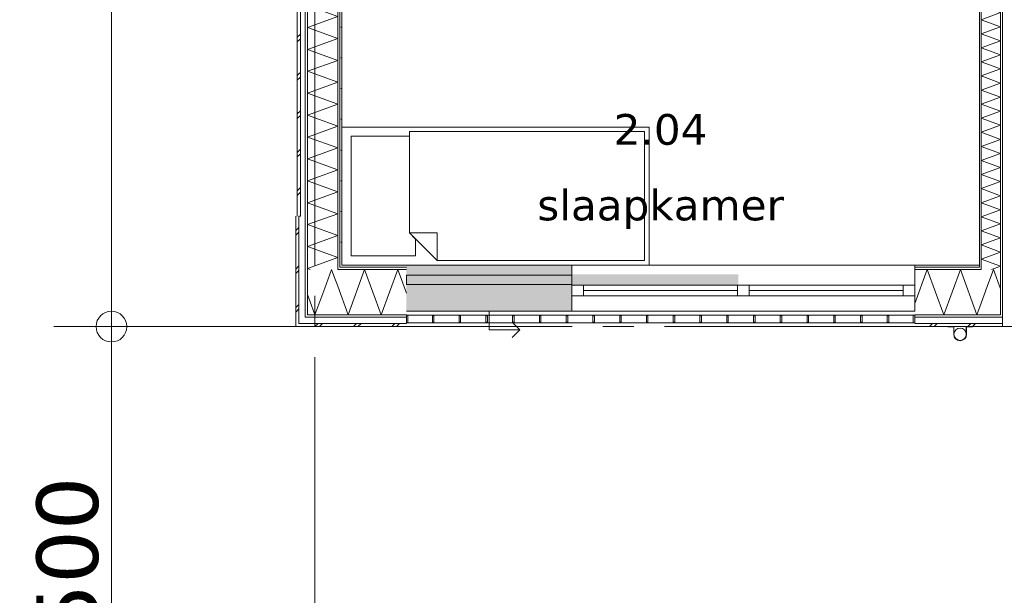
# Model space of a CAD drawing. Header units: millimetres. Extents: x -14925 to 266687, y -3550 to 35834.
# Tile 42 of 244: x -1922 to 4488, y 9000 to 12749. Entities that reach past the tile are written whole.
import ezdxf
from ezdxf.enums import TextEntityAlignment as Align

# ---------------------------------------------------------------- set-up
doc = ezdxf.new("R2010")
doc.units = ezdxf.units.MM
doc.header["$MEASUREMENT"] = 0
doc.linetypes.add('B0204', pattern=[2600, 2000, -200, 200, -200])
for name, color, linetype in [('34 Balustrades', 7, 'Continuous'), ('52 Riolering.SCHOON', 7, 'Continuous'), ('A Stramien', 7, 'Continuous'), ('New_21 Buitenwanden', 7, 'Continuous'), ('New_21 Buitenwanden 2D arcering', 7, 'Continuous'), ('New_21 Buitenwanden Afdek-arcering', 7, 'Continuous'), ('New_21 Buitenwanden Deuren', 7, 'Continuous'), ('New_21 Buitenwanden Doorsnede-arcering', 7, 'Continuous'), ('New_21 Buitenwanden Laagscheidingslijnen', 7, 'Continuous'), ('New_21 Buitenwanden Ramen', 7, 'Continuous'), ('New_22 C Binnenwanden', 7, 'Continuous'), ('New_22 C Binnenwanden Doorsnede-arcering', 7, 'Continuous'), ('New_22 C Binnenwanden Laagscheidingslijnen', 7, 'Continuous'), ('New_82 Interieur', 7, 'Continuous'), ('New_Z Gebruiksopp', 7, 'Continuous'), ('New_Z Gebruiksopp Zone omranding', 7, 'Continuous'), ('New_Z Gebruiksopp Zone tekst', 7, 'Continuous'), ('Tekst_dim 1_ 100 .DO', 7, 'Continuous')]:
    doc.layers.add(name, color=color, linetype=linetype)
doc.styles.add('GENERATED_STYLE_1', font='verdana.ttf')
doc.styles.add('GENERATED_STYLE_2', font='verdana.ttf')
doc.dimstyles.new('GENERATED_STYLE__1', dxfattribs={"dimtxt": 400, "dimasz": 380, "dimexe": 0.18, "dimexo": 0.0625, "dimgap": 0, "dimtad": 1, "dimdec": 0, "dimzin": 0, "dimdsep": 46, "dimtxsty": 'GENERATED_STYLE_2', "dimblk": 'ARROWHEAD_7', "dimblk1": 'ARROWHEAD_7', "dimblk2": 'ARROWHEAD_7', "dimcen": 0.09, "dimse1": 1, "dimse2": 1, "dimclrd": 9, "dimclre": 9, "dimclrt": 9, "dimadec": 1, "dimazin": 0, "dimtfac": 1, "dimtdec": 4, "dimtmove": 0, "dimatfit": 3, "dimfxl": 1, "dimtolj": 1, "dimtzin": 0, "dimarcsym": 0})
doc.dimstyles.new('GENERATED_STYLE__2', dxfattribs={"dimtxt": 400, "dimasz": 380, "dimexe": 0.18, "dimexo": 0.0625, "dimgap": 0, "dimtad": 1, "dimtih": 1, "dimtoh": 1, "dimdec": 0, "dimzin": 0, "dimdsep": 46, "dimtxsty": 'GENERATED_STYLE_2', "dimblk": 'ARROWHEAD_7', "dimblk1": 'ARROWHEAD_7', "dimblk2": 'ARROWHEAD_7', "dimcen": 0.09, "dimse1": 1, "dimse2": 1, "dimclrd": 9, "dimclre": 9, "dimclrt": 9, "dimadec": 1, "dimazin": 0, "dimtfac": 1, "dimtdec": 4, "dimtmove": 0, "dimatfit": 3, "dimfxl": 1, "dimtolj": 1, "dimtzin": 0, "dimarcsym": 0})
pattern_1 = [(0, (0, 0), (0, 100), [])]
pattern_2 = [(0, (0, 0), (0, 346.41), [0, -200]), (0, (100, 173.2), (0, 346.41), [0, -200])]
pattern_3 = [(270, (0, 0), (100, 0), [])]
pattern_4 = [(270, (0, 0), (346.41, 0), [0, -200]), (270, (173.2, -100), (346.41, 0), [0, -200])]

# ---------------------------------------------------------------- blocks, each defined once
blk = doc.blocks.new('slaapkamer_2.04_29_3', base_point=(2250, 12267.5))
at = {"layer": 'New_Z Gebruiksopp Zone tekst', "color": 2, "lineweight": 0}
for tag, style, p in [('DUMMY_941', 'GENERATED_STYLE_1', (2250, 12205.4)), ('DUMMY_942', 'GENERATED_STYLE_2', (2250, 11708.2))]:
    blk.add_attdef(tag, text='', height=200, dxfattribs=dict(at, style=style)).set_placement(p, align=Align.TOP_LEFT)
for tag, style, p in [('ROOM_NUMBER', 'GENERATED_STYLE_1', (2250, 12134.6)), ('ROOM_NAME', 'GENERATED_STYLE_2', (2250, 11642.3))]:
    blk.add_attdef(tag, text='', height=200, dxfattribs=dict(at, style=style)).set_placement(p, align=Align.TOP_CENTER)
blk = doc.blocks.new('Bed 01 26[5]_3', base_point=(2175, 12050))
at = {"layer": 'New_82 Interieur', "color": 7, "linetype": 'Continuous', "lineweight": 0}
for p, q in [((175, 11150), (175, 12050)), ((175, 12050), (2175, 12050)), ((2175, 12050), (2175, 11150)), ((615, 11360), (795, 11360)), ((795, 11180), (795, 11360)), ((2175, 11150), (175, 11150))]:
    blk.add_line(p, q, dxfattribs=at)
at = {"layer": 'New_82 Interieur', "color": 7, "linetype": 'Continuous', "lineweight": 0, "flags": 128}
for points in [[(615, 11360), (655, 11320), (655, 11210), (235, 11210), (235, 11990), (615, 11990)], [(2145, 12020), (2145, 11180), (795, 11180), (615, 11360), (615, 12020)]]:
    blk.add_lwpolyline(points, close=True, dxfattribs=at)
blk = doc.blocks.new('*X404')
at = {"layer": 'New_21 Buitenwanden Doorsnede-arcering', "color": 7, "linetype": 'Continuous', "lineweight": 0}
for p in [(4376.7, 11012), (4463, 10997)]:
    blk.add_line(p, (4417.1, 11123), dxfattribs=at)
blk = doc.blocks.new('*X406')
at = {"layer": 'New_21 Buitenwanden Doorsnede-arcering', "color": 7, "linetype": 'Continuous', "lineweight": 0}
for p, q in [((4000, 10750), (4020, 10770)), ((4030, 10750), (4050, 10770)), ((4250, 10750), (4270, 10770)), ((4280, 10750), (4300, 10770))]:
    blk.add_line(p, q, dxfattribs=at)
blk = doc.blocks.new('*X407')
at = {"layer": 'New_21 Buitenwanden Doorsnede-arcering', "color": 7, "linetype": 'Continuous', "lineweight": 0}
for p, q in [((3905, 10899.9), (3986.2, 11123)), ((4093.9, 10827), (3986.2, 11123)), ((4093.9, 10827), (4201.7, 11123)), ((4309.4, 10827), (4201.7, 11123)), ((4309.4, 10827), (4337, 10902.8))]:
    blk.add_line(p, q, dxfattribs=at)
blk = doc.blocks.new('*X408')
at = {"layer": 'New_21 Buitenwanden Doorsnede-arcering', "color": 7, "linetype": 'Continuous', "lineweight": 0}
blk.add_line((4337, 10902.8), (4376.7, 11012), dxfattribs=at)
blk = doc.blocks.new('Wall_54_3', base_point=(4325, 11150))
at = {"layer": 'New_21 Buitenwanden Doorsnede-arcering', "linetype": 'Continuous', "lineweight": 0, "true_color": 0x000000}
h = blk.add_hatch(dxfattribs=at)
h.set_pattern_fill('720_Gips_0003', color=18, style=0, pattern_type=2)
h.set_pattern_definition(pattern_2)
h.paths.add_polyline_path([(4325, 11150), (3905, 11150), (3905, 11138), (4325, 11138)])
h = blk.add_hatch(dxfattribs=at)
h.set_pattern_fill('325_Houtachtig_plaatmate_E2', color=18, style=0, pattern_type=2)
h.set_pattern_definition(pattern_1)
h.paths.add_polyline_path([(4325, 11138), (3905, 11138), (3905, 11123), (4325, 11123)])
h = blk.add_hatch(dxfattribs=at)
h.set_pattern_fill('325_Houtachtig_plaatmate_E2', color=18, style=0, pattern_type=2)
h.set_pattern_definition(pattern_1)
h.paths.add_polyline_path([(4325, 11123), (4335.125, 11123), (4329.5, 11138), (4325, 11138)])
h = blk.add_hatch(dxfattribs=at)
h.set_pattern_fill('325_Houtachtig_plaatmate_E2', color=18, style=0, pattern_type=2)
h.set_pattern_definition(pattern_1)
h.paths.add_polyline_path([(4337, 11123), (4337, 11138), (4329.5, 11138), (4335.125, 11123)])
h = blk.add_hatch(dxfattribs=at)
h.set_pattern_fill('325_Houtachtig_plaatmate_E2', color=18, style=0, pattern_type=2)
h.set_pattern_definition(pattern_1)
h.paths.add_polyline_path([(3905, 10812), (4451.75, 10812), (4446.125, 10827), (3905, 10827)])
h = blk.add_hatch(dxfattribs=at)
h.set_pattern_fill('325_Houtachtig_plaatmate_E2', color=18, style=0, pattern_type=2)
h.set_pattern_definition(pattern_1)
h.paths.add_polyline_path([(4463, 10812), (4463, 10827), (4446.125, 10827), (4451.75, 10812)])
h = blk.add_hatch(dxfattribs=at)
h.set_pattern_fill('325_Houtachtig_plaatmate_E2', color=18, style=0, pattern_type=2)
h.set_pattern_definition(pattern_1)
h.paths.add_polyline_path([(4475, 10812), (4475, 10827), (4463, 10827), (4463, 10812)])
at = {"layer": 'New_21 Buitenwanden', "color": 9, "linetype": 'Continuous', "lineweight": 0, "flags": 128}
for points in [[(4325, 11150), (3905, 11150)], [(3905, 10750), (4475, 10750)]]:
    blk.add_lwpolyline(points, dxfattribs=at)
at = {"layer": 'New_21 Buitenwanden Laagscheidingslijnen', "color": 9, "linetype": 'Continuous', "lineweight": 0}
for p, q in [((3905, 11138), (4325, 11138)), ((3905, 11123), (4325, 11123)), ((4325, 11123), (4335.125, 11123)), ((3905, 10827), (4337, 10827)), ((3905, 10812), (4451.75, 10812)), ((3905, 10770), (4467.5, 10770)), ((4337, 10827), (4446.125, 10827))]:
    blk.add_line(p, q, dxfattribs=at)
at = {"layer": 'New_21 Buitenwanden Laagscheidingslijnen', "color": 1, "linetype": 'Continuous', "lineweight": 0}
blk.add_line((4325, 11150), (4325, 11138), dxfattribs=at)
at = {"layer": 'New_22 C Binnenwanden', "color": 9, "linetype": 'Continuous', "lineweight": 0, "flags": 128}
for points in [[(4475, 10812), (4475, 10827)], [(4475, 10770), (4475, 10812)], [(4475, 10750), (4475, 10770)]]:
    blk.add_lwpolyline(points, dxfattribs=at)
at = {"layer": 'New_22 C Binnenwanden Laagscheidingslijnen', "color": 9, "linetype": 'Continuous', "lineweight": 0}
for p, q in [((4337, 11123), (4335.125, 11123)), ((4463, 10827), (4446.125, 10827)), ((4463, 10812), (4451.75, 10812)), ((4475, 10812), (4463, 10812)), ((4475, 10770), (4467.5, 10770))]:
    blk.add_line(p, q, dxfattribs=at)
at = {"layer": 'New_22 C Binnenwanden Laagscheidingslijnen', "color": 1, "linetype": 'Continuous', "lineweight": 0}
for p, q in [((4337, 11123), (4337, 11138)), ((4463, 10827), (4463, 11123))]:
    blk.add_line(p, q, dxfattribs=at)
at = {"layer": 'New_21 Buitenwanden', "color": 1, "lineweight": 0}
for name in ['*X407', '*X404', '*X408', '*X406']:
    blk.add_blockref(name, (0, 0), dxfattribs=at)
blk = doc.blocks.new('*X412')
at = {"layer": 'New_21 Buitenwanden Doorsnede-arcering', "color": 7, "linetype": 'Continuous', "lineweight": 0}
for p, q in [((-125, 11375), (-105, 11395)), ((-125, 11345), (-105, 11365)), ((-125, 11125), (-105, 11145)), ((-125, 11095), (-120, 11100)), ((-120, 11100), (-105, 11115)), ((-125, 10875), (-105, 10895)), ((-125, 10845), (-105, 10865))]:
    blk.add_line(p, q, dxfattribs=at)
blk = doc.blocks.new('*X414')
at = {"layer": 'New_21 Buitenwanden Doorsnede-arcering', "color": 7, "linetype": 'Continuous', "lineweight": 0}
for p, q in [((-48, 11414.1), (105.6, 11470)), ((-48, 11414.1), (148, 11342.8)), ((-48, 11271.4), (148, 11342.8)), ((-48, 11271.4), (148, 11200.1)), ((-48, 11128.8), (148, 11200.1)), ((-48, 11128.8), (-32.2, 11123))]:
    blk.add_line(p, q, dxfattribs=at)
blk = doc.blocks.new('Wall_55_3', base_point=(175, 11150))
at = {"layer": 'New_21 Buitenwanden Doorsnede-arcering', "linetype": 'Continuous', "lineweight": 0, "true_color": 0x000000}
h = blk.add_hatch(dxfattribs=at)
h.set_pattern_fill('325_Houtachtig_plaatmate_E2', color=18, style=0, pattern_type=2)
h.set_pattern_definition(pattern_3)
h.paths.add_polyline_path([(-63, 11470), (-63, 10832.7), (-48, 10852.7), (-48, 11470)])
h = blk.add_hatch(dxfattribs=at)
h.set_pattern_fill('325_Houtachtig_plaatmate_E2', color=18, style=0, pattern_type=2)
h.set_pattern_definition(pattern_3)
h.paths.add_polyline_path([(163, 11138), (163, 11470), (148, 11470), (148, 11138)])
h = blk.add_hatch(dxfattribs=at)
h.set_pattern_fill('720_Gips_0003', color=18, style=0, pattern_type=2)
h.set_pattern_definition(pattern_4)
h.paths.add_polyline_path([(175, 11150), (175, 11470), (163, 11470), (163, 11150)])
h = blk.add_hatch(dxfattribs=at)
h.set_pattern_fill('325_Houtachtig_plaatmate_E2', color=18, style=0, pattern_type=2)
h.set_pattern_definition(pattern_3)
h.paths.add_polyline_path([(154.8, 11123), (163, 11134), (163, 11138), (148, 11138), (148, 11123)])
h = blk.add_hatch(dxfattribs=at)
h.set_pattern_fill('325_Houtachtig_plaatmate_E2', color=18, style=0, pattern_type=2)
h.set_pattern_definition(pattern_3)
h.paths.add_polyline_path([(163, 11134), (154.8, 11123), (163, 11123)])
h = blk.add_hatch(dxfattribs=at)
h.set_pattern_fill('720_Gips_0003', color=18, style=0, pattern_type=2)
h.set_pattern_definition(pattern_4)
h.paths.add_polyline_path([(163, 11138), (166, 11138), (175, 11150), (163, 11150)])
h = blk.add_hatch(dxfattribs=at)
h.set_pattern_fill('720_Gips_0003', color=18, style=0, pattern_type=2)
h.set_pattern_definition(pattern_4)
h.paths.add_polyline_path([(175, 11150), (166, 11138), (175, 11138)])
h = blk.add_hatch(dxfattribs=at)
h.set_pattern_fill('325_Houtachtig_plaatmate_E2', color=18, style=0, pattern_type=2)
h.set_pattern_definition(pattern_3)
h.paths.add_polyline_path([(-48, 10852.7), (-63, 10832.7), (-63, 10827), (-48, 10827)])
h = blk.add_hatch(dxfattribs=at)
h.set_pattern_fill('325_Houtachtig_plaatmate_E2', color=18, style=0, pattern_type=2)
h.set_pattern_definition(pattern_3)
h.paths.add_polyline_path([(-48, 10827), (-63, 10827), (-63, 10812), (-48, 10812)])
at = {"layer": 'New_21 Buitenwanden', "color": 9, "linetype": 'Continuous', "lineweight": 0, "flags": 128}
for points in [[(-125, 11470), (-125, 10750)], [(175, 11150), (175, 11470)], [(-125, 10750), (-105, 10750)]]:
    blk.add_lwpolyline(points, dxfattribs=at)
at = {"layer": 'New_21 Buitenwanden Laagscheidingslijnen', "color": 9, "linetype": 'Continuous', "lineweight": 0}
for p, q in [((-105, 11470), (-105, 10812)), ((-63, 11470), (-63, 10832.7)), ((-48, 11470), (-48, 11123)), ((148, 11470), (148, 11138)), ((163, 11470), (163, 11150)), ((-48, 11123), (-48, 10852.7)), ((148, 11138), (148, 11123)), ((154.8, 11123), (148, 11123)), ((154.8, 11123), (163, 11123)), ((163, 11150), (163, 11138)), ((166, 11138), (163, 11138)), ((166, 11138), (175, 11138)), ((-63, 10832.7), (-63, 10827)), ((-48, 10852.7), (-48, 10827)), ((-105, 10812), (-105, 10776.7)), ((-105, 10776.7), (-105, 10770)), ((-105, 10770), (-63, 10770)), ((-63, 10827), (-63, 10812)), ((-63, 10812), (-48, 10812))]:
    blk.add_line(p, q, dxfattribs=at)
at = {"layer": 'New_21 Buitenwanden', "color": 1, "lineweight": 0}
for name in ['*X414', '*X412']:
    blk.add_blockref(name, (0, 0), dxfattribs=at)
blk = doc.blocks.new('*X420')
at = {"layer": 'New_22 C Binnenwanden Doorsnede-arcering', "color": 7, "linetype": 'Continuous', "lineweight": 0}
for p, q in [((4337, 12840.9), (4395.1, 12862)), ((4337, 12840.9), (4463, 12795)), ((4337, 12749.1), (4463, 12795)), ((4337, 12749.1), (4463, 12703.3)), ((4337, 12657.4), (4463, 12703.3)), ((4337, 12657.4), (4463, 12611.6)), ((4337, 12565.7), (4463, 12611.6)), ((4337, 12565.7), (4463, 12519.8)), ((4337, 12474), (4463, 12519.8)), ((4337, 12474), (4463, 12428.1)), ((4337, 12382.3), (4463, 12428.1)), ((4337, 12382.3), (4463, 12336.4)), ((4337, 12290.5), (4463, 12336.4)), ((4337, 12290.5), (4463, 12244.7)), ((4337, 12198.8), (4463, 12244.7)), ((4337, 12198.8), (4463, 12153)), ((4337, 12107.1), (4463, 12153)), ((4337, 12107.1), (4463, 12061.2)), ((4337, 12015.4), (4463, 12061.2)), ((4337, 12015.4), (4463, 11969.5)), ((4337, 11923.7), (4463, 11969.5)), ((4337, 11923.7), (4463, 11877.8)), ((4337, 11831.9), (4463, 11877.8)), ((4337, 11831.9), (4463, 11786.1)), ((4337, 11740.2), (4463, 11786.1)), ((4337, 11740.2), (4463, 11694.4)), ((4337, 11648.5), (4463, 11694.4)), ((4337, 11648.5), (4463, 11602.6)), ((4337, 11556.8), (4463, 11602.6)), ((4337, 11556.8), (4463, 11510.9)), ((4337, 11465.1), (4463, 11510.9)), ((4337, 11465.1), (4463, 11419.2)), ((4337, 11373.3), (4463, 11419.2)), ((4337, 11373.3), (4463, 11327.5)), ((4337, 11281.6), (4463, 11327.5)), ((4337, 11281.6), (4463, 11235.8)), ((4337, 11189.9), (4463, 11235.8)), ((4337, 11189.9), (4463, 11144)), ((4405.2, 11123), (4463, 11144))]:
    blk.add_line(p, q, dxfattribs=at)
blk = doc.blocks.new('Wall_56_3', base_point=(4325, 17600))
at = {"layer": 'New_22 C Binnenwanden Doorsnede-arcering', "linetype": 'Continuous', "lineweight": 0, "true_color": 0x000000}
h = blk.add_hatch(dxfattribs=at)
h.set_pattern_fill('325_Houtachtig_plaatmate_E2', color=18, style=0, pattern_type=2)
h.set_pattern_definition(pattern_3)
h.paths.add_polyline_path([(4475, 10827), (4475, 17923), (4463, 17923), (4463, 10827)])
h = blk.add_hatch(dxfattribs=at)
h.set_pattern_fill('325_Houtachtig_plaatmate_E2', color=18, style=0, pattern_type=2)
h.set_pattern_definition(pattern_3)
h.paths.add_polyline_path([(4337, 11138), (4337, 12850), (4325, 12850), (4325, 11150), (4329.5, 11138)])
h = blk.add_hatch(dxfattribs=at)
h.set_pattern_fill('325_Houtachtig_plaatmate_E2', color=18, style=0, pattern_type=2)
h.set_pattern_definition(pattern_3)
h.paths.add_polyline_path([(4329.5, 11138), (4325, 11150), (4325, 11138)])
at = {"layer": 'New_21 Buitenwanden Laagscheidingslijnen', "color": 1, "linetype": 'Continuous', "lineweight": 0}
blk.add_line((4325, 11150), (4325, 11138), dxfattribs=at)
at = {"layer": 'New_22 C Binnenwanden', "color": 1, "linetype": 'Continuous', "lineweight": 0, "flags": 128}
for points in [[(4475, 10827), (4475, 17923)], [(4325, 12850), (4325, 11150)]]:
    blk.add_lwpolyline(points, dxfattribs=at)
at = {"layer": 'New_22 C Binnenwanden Laagscheidingslijnen', "color": 1, "linetype": 'Continuous', "lineweight": 0}
for p, q in [((4463, 17627), (4463, 11123)), ((4337, 12862), (4337, 11138)), ((4337, 11123), (4337, 11138)), ((4463, 10827), (4463, 11123))]:
    blk.add_line(p, q, dxfattribs=at)
at = {"layer": 'New_22 C Binnenwanden', "color": 1, "lineweight": 0}
blk.add_blockref('*X420', (0, 0), dxfattribs=at)
blk = doc.blocks.new('*X596')
at = {"layer": 'New_21 Buitenwanden Doorsnede-arcering', "color": 7, "linetype": 'Continuous', "lineweight": 0}
for p, q in [((63.4, 11001.2), (107.7, 11123)), ((123.1, 11080.8), (107.7, 11123)), ((-22, 10887.4), (-48, 10958.9))]:
    blk.add_line(p, q, dxfattribs=at)
blk = doc.blocks.new('*X598')
at = {"layer": 'New_21 Buitenwanden Doorsnede-arcering', "color": 7, "linetype": 'Continuous', "lineweight": 0}
for p, q in [((0, 10750), (20, 10770)), ((30, 10750), (50, 10770)), ((250, 10750), (270, 10770)), ((280, 10750), (300, 10770)), ((500, 10750), (520, 10770)), ((530, 10750), (550, 10770))]:
    blk.add_line(p, q, dxfattribs=at)
blk = doc.blocks.new('*X599')
at = {"layer": 'New_21 Buitenwanden Doorsnede-arcering', "color": 7, "linetype": 'Continuous', "lineweight": 0}
for p, q in [((148, 11012.4), (123.1, 11080.8)), ((0, 10827), (63.4, 11001.2)), ((0, 10827), (-22, 10887.4))]:
    blk.add_line(p, q, dxfattribs=at)
blk = doc.blocks.new('*X600')
at = {"layer": 'New_21 Buitenwanden Doorsnede-arcering', "color": 7, "linetype": 'Continuous', "lineweight": 0}
for p, q in [((215.5, 10827), (323.2, 11123)), ((430.9, 10827), (323.2, 11123)), ((430.9, 10827), (538.7, 11123)), ((595, 10968.3), (538.7, 11123)), ((215.5, 10827), (148, 11012.4))]:
    blk.add_line(p, q, dxfattribs=at)
blk = doc.blocks.new('Wall_83_3', base_point=(595, 11150))
at = {"layer": 'New_21 Buitenwanden Doorsnede-arcering', "linetype": 'Continuous', "lineweight": 0, "true_color": 0x000000}
h = blk.add_hatch(dxfattribs=at)
h.set_pattern_fill('325_Houtachtig_plaatmate_E2', color=18, style=0, pattern_type=2)
h.set_pattern_definition(pattern_1)
h.paths.add_polyline_path([(163, 11138), (163, 11134), (166, 11138)])
h = blk.add_hatch(dxfattribs=at)
h.set_pattern_fill('325_Houtachtig_plaatmate_E2', color=18, style=0, pattern_type=2)
h.set_pattern_definition(pattern_1)
h.paths.add_polyline_path([(163, 11123), (595, 11123), (595, 11138), (166, 11138), (163, 11134)])
h = blk.add_hatch(dxfattribs=at)
h.set_pattern_fill('720_Gips_0003', color=18, style=0, pattern_type=2)
h.set_pattern_definition(pattern_2)
h.paths.add_polyline_path([(175, 11138), (595, 11138), (595, 11150), (175, 11150)])
h = blk.add_hatch(dxfattribs=at)
h.set_pattern_fill('325_Houtachtig_plaatmate_E2', color=18, style=0, pattern_type=2)
h.set_pattern_definition(pattern_1)
h.paths.add_polyline_path([(-48, 10812), (595, 10812), (595, 10827), (-48, 10827)])
at = {"layer": 'New_21 Buitenwanden', "color": 9, "linetype": 'Continuous', "lineweight": 0, "flags": 128}
for points in [[(595, 11150), (175, 11150)], [(-105, 10750), (595, 10750)]]:
    blk.add_lwpolyline(points, dxfattribs=at)
at = {"layer": 'New_21 Buitenwanden Laagscheidingslijnen', "color": 9, "linetype": 'Continuous', "lineweight": 0}
for p, q in [((-48, 11123), (-48, 10852.67)), ((154.75, 11123), (148, 11123)), ((154.75, 11123), (163, 11123)), ((166, 11138), (163, 11138)), ((163, 11123), (595, 11123)), ((166, 11138), (175, 11138)), ((175, 11138), (595, 11138)), ((-48, 10852.67), (-48, 10827)), ((-105, 10770), (-63, 10770)), ((-63, 10812), (-48, 10812)), ((-63, 10770), (595, 10770)), ((-48, 10827), (148, 10827)), ((-48, 10812), (595, 10812)), ((148, 10827), (595, 10827))]:
    blk.add_line(p, q, dxfattribs=at)
at = {"layer": 'New_21 Buitenwanden', "color": 1, "lineweight": 0}
for name in ['*X596', '*X600', '*X599', '*X598']:
    blk.add_blockref(name, (0, 0), dxfattribs=at)
blk = doc.blocks.new('*X1371')
at = {"layer": 'New_21 Buitenwanden Doorsnede-arcering', "color": 7, "linetype": 'Continuous', "lineweight": 0}
for p, q in [((-115, 15355), (-100, 15370)), ((-115, 15135), (-95, 15155)), ((-115, 15105), (-95, 15125)), ((-115, 14885), (-100, 14900)), ((-115, 14855), (-95, 14875)), ((-100, 14900), (-95, 14905)), ((-115, 14635), (-95, 14655)), ((-115, 14605), (-95, 14625)), ((-115, 14385), (-100, 14400)), ((-115, 14355), (-95, 14375)), ((-100, 14400), (-95, 14405)), ((-115, 14135), (-95, 14155)), ((-115, 14105), (-95, 14125)), ((-115, 13885), (-100, 13900)), ((-115, 13855), (-95, 13875)), ((-100, 13900), (-95, 13905)), ((-115, 13635), (-95, 13655)), ((-115, 13605), (-95, 13625)), ((-115, 13385), (-100, 13400)), ((-100, 13400), (-95, 13405)), ((-115, 13355), (-95, 13375)), ((-115, 13135), (-95, 13155)), ((-115, 13105), (-95, 13125)), ((-115, 12885), (-100, 12900)), ((-100, 12900), (-95, 12905)), ((-115, 12855), (-95, 12875)), ((-115, 12635), (-95, 12655)), ((-115, 12605), (-95, 12625)), ((-115, 12385), (-100, 12400)), ((-115, 12355), (-95, 12375)), ((-100, 12400), (-95, 12405)), ((-115, 12135), (-95, 12155)), ((-115, 12105), (-95, 12125)), ((-115, 11885), (-100, 11900)), ((-115, 11855), (-95, 11875)), ((-100, 11900), (-95, 11905)), ((-115, 11635), (-95, 11655)), ((-115, 11605), (-95, 11625))]:
    blk.add_line(p, q, dxfattribs=at)
blk = doc.blocks.new('*X1377')
at = {"layer": 'New_21 Buitenwanden Doorsnede-arcering', "color": 7, "linetype": 'Continuous', "lineweight": 0}
for p, q in [((-48, 13411.6), (90.5, 13462)), ((-48, 13411.6), (148, 13340.2)), ((-48, 13268.9), (148, 13340.2)), ((-48, 13268.9), (148, 13197.6)), ((-48, 13126.2), (148, 13197.6)), ((-48, 13126.2), (148, 13054.9)), ((-48, 12983.5), (148, 13054.9)), ((-48, 12983.5), (148, 12912.2)), ((-48, 12840.9), (148, 12912.2)), ((-48, 12840.9), (148, 12769.5)), ((-48, 12698.2), (148, 12769.5)), ((-48, 12698.2), (148, 12626.9)), ((-48, 12555.5), (148, 12626.9)), ((-48, 12555.5), (148, 12484.2)), ((-48, 12412.8), (148, 12484.2)), ((-48, 12412.8), (148, 12341.5)), ((-48, 12270.2), (148, 12341.5)), ((-48, 12270.2), (148, 12198.8)), ((-48, 12127.5), (148, 12198.8)), ((-48, 12127.5), (148, 12056.2)), ((-48, 11984.8), (148, 12056.2)), ((-48, 11984.8), (148, 11913.5)), ((-48, 11842.1), (148, 11913.5)), ((-48, 11842.1), (148, 11770.8)), ((-48, 11699.5), (148, 11770.8)), ((-48, 11699.5), (148, 11628.1)), ((-48, 11556.8), (148, 11628.1)), ((-48, 11556.8), (148, 11485.4)), ((105.6, 11470), (148, 11485.4))]:
    blk.add_line(p, q, dxfattribs=at)
blk = doc.blocks.new('Wall_230_3', base_point=(175, 11470))
at = {"layer": 'New_21 Buitenwanden Doorsnede-arcering', "linetype": 'Continuous', "lineweight": 0, "true_color": 0x000000}
h = blk.add_hatch(dxfattribs=at)
h.set_pattern_fill('325_Houtachtig_plaatmate_E2', color=18, style=0, pattern_type=2)
h.set_pattern_definition(pattern_3)
h.paths.add_polyline_path([(-63, 11470), (-48, 11470), (-48, 15370), (-63, 15370)])
h = blk.add_hatch(dxfattribs=at)
h.set_pattern_fill('325_Houtachtig_plaatmate_E2', color=18, style=0, pattern_type=2)
h.set_pattern_definition(pattern_3)
h.paths.add_polyline_path([(148, 13450), (148, 11470), (163, 11470), (163, 13450)])
h = blk.add_hatch(dxfattribs=at)
h.set_pattern_fill('720_Gips_0003', color=18, style=0, pattern_type=2)
h.set_pattern_definition(pattern_4)
h.paths.add_polyline_path([(163, 13450), (163, 11470), (175, 11470), (175, 13450)])
at = {"layer": 'New_21 Buitenwanden', "color": 9, "linetype": 'Continuous', "lineweight": 0, "flags": 128}
for points in [[(-115, 15370), (-115, 11470)], [(175, 11470), (175, 13450)], [(-105, 11470), (-95, 11470)]]:
    blk.add_lwpolyline(points, dxfattribs=at)
at = {"layer": 'New_21 Buitenwanden Laagscheidingslijnen', "color": 9, "linetype": 'Continuous', "lineweight": 0}
for p, q in [((-95, 15370), (-95, 11470)), ((-63, 15370), (-63, 11470)), ((-48, 13462), (-48, 11470)), ((148, 13450), (148, 11470)), ((163, 13450), (163, 11470))]:
    blk.add_line(p, q, dxfattribs=at)
at = {"layer": 'New_21 Buitenwanden', "color": 1, "lineweight": 0}
for name in ['*X1371', '*X1377']:
    blk.add_blockref(name, (0, 0), dxfattribs=at)
blk = doc.blocks.new('Rnx horizontaal 26[29]_3')
at = {"layer": 'New_21 Buitenwanden Ramen', "color": 7, "linetype": 'Continuous', "lineweight": 0}
for p, q in [((1673, 11150), (1661, 11150)), ((1673, 11150), (1661, 11150)), ((3905, 11150), (1673, 11150)), ((1673, 11138), (1673, 11150)), ((1673, 11138), (1673, 11150)), ((1673, 11123), (1673, 11138)), ((1673, 11123), (1673, 11138)), ((1673, 11020), (1673, 11123)), ((1673, 11020), (1673, 11123)), ((3905, 11138), (3905, 11150)), ((3905, 11138), (3905, 11150)), ((3905, 11150), (3917, 11150)), ((3905, 11150), (3917, 11150)), ((3905, 11123), (3905, 11138)), ((3905, 11123), (3905, 11138)), ((3905, 11020), (3905, 11123)), ((3905, 11020), (3905, 11123)), ((1673, 11020), (1749, 11020)), ((1673, 10950), (1673, 11020)), ((1673, 10950), (1673, 11020)), ((1749, 11020), (1749, 10950)), ((1749, 11020), (2751, 11020)), ((2751, 10985), (1749, 10985)), ((2751, 10950), (2751, 11020)), ((2751, 11020), (2789, 11020)), ((2789, 11020), (2827, 11020)), ((2827, 11020), (2827, 10950)), ((2827, 11020), (3829, 11020)), ((3829, 10985), (2827, 10985)), ((3829, 10950), (3829, 11020)), ((3829, 11020), (3905, 11020)), ((3905, 10950), (3905, 11020)), ((3905, 10950), (3905, 11020)), ((1749, 10950), (1673, 10950)), ((1673, 10927), (1673, 10950)), ((1673, 10912), (1673, 10927)), ((1673, 10870), (1673, 10912)), ((2751, 10950), (1749, 10950)), ((2789, 10950), (2751, 10950)), ((2827, 10950), (2789, 10950)), ((3829, 10950), (2827, 10950)), ((3905, 10950), (3829, 10950)), ((3905, 10927), (3905, 10950)), ((3905, 10912), (3905, 10927)), ((3905, 10870), (3905, 10912)), ((1673, 10850), (1673, 10870)), ((3905, 10850), (1673, 10850)), ((3905, 10850), (3905, 10870))]:
    blk.add_line(p, q, dxfattribs=at)
blk = doc.blocks.new('DS1 in wand 26[69]_3')
at = {"layer": 'New_21 Buitenwanden Deuren', "color": 7, "linetype": 'Continuous', "lineweight": 0}
for p, q in [((595, 11150), (1673, 11150)), ((1673, 11138), (1673, 11150)), ((1673, 11138), (1673, 11150)), ((1673, 11150), (1749, 11150)), ((1673, 11150), (1749, 11150)), ((1673, 11123), (1673, 11138)), ((1673, 11123), (1673, 11138)), ((1673, 11090), (1673, 11123)), ((1673, 11090), (1673, 11123)), ((1673, 11085), (595, 11085)), ((595, 11085), (595, 11025)), ((595, 11025), (1673, 11025)), ((1673, 11025), (1673, 11085)), ((1673, 10927), (1673, 11020)), ((1673, 10912), (1673, 10927)), ((1673, 10870), (1673, 10912)), ((595, 10850), (1673, 10850)), ((1134, 10850), (1134, 10730)), ((1673, 10850), (1673, 10870)), ((1334, 10730), (1284, 10780)), ((1134, 10730), (1334, 10730)), ((1334, 10730), (1284, 10680))]:
    blk.add_line(p, q, dxfattribs=at)
blk = doc.blocks.new('Wall_285_3', base_point=(595, 11150))
at = {"layer": 'New_21 Buitenwanden 2D arcering', "linetype": 'Continuous', "lineweight": 0, "true_color": 0xffffff}
blk.add_hatch(color=7, dxfattribs=at).paths.add_polyline_path([(1673, 11020), (2756, 11020), (2756, 11090), (1673, 11090)])
at = {"layer": 'New_21 Buitenwanden Afdek-arcering', "linetype": 'Continuous', "lineweight": 0, "true_color": 0xffffff}
blk.add_hatch(color=7, dxfattribs=at).paths.add_polyline_path([(1673, 10850), (1673, 11150), (595, 11150), (595, 10850)])
at = {"layer": 'New_21 Buitenwanden', "color": 9, "linetype": 'Continuous', "lineweight": 0}
for p, q in [((3905, 11150), (3917, 11150)), ((3905, 11138), (3905, 11150)), ((3905, 11123), (3905, 11138)), ((3905, 11020), (3905, 11123)), ((3905, 10950), (3905, 11020)), ((3905, 10927), (3905, 10950)), ((3905, 10912), (3905, 10927)), ((3905, 10870), (3905, 10912)), ((3905, 10850), (3905, 10870))]:
    blk.add_line(p, q, dxfattribs=at)
at = {"layer": 'New_21 Buitenwanden Deuren', "color": 7, "linetype": 'Continuous', "lineweight": 0}
blk.add_blockref('DS1 in wand 26[69]_3', (0, 0), dxfattribs=at)
at = {"layer": 'New_21 Buitenwanden Ramen', "color": 7, "linetype": 'Continuous', "lineweight": 0}
blk.add_blockref('Rnx horizontaal 26[29]_3', (0, 0), dxfattribs=at)
blk = doc.blocks.new('Railing_10_3')
at = {"layer": '34 Balustrades', "color": 9, "linetype": 'Continuous', "lineweight": 0, "flags": 128}
for points in [[(595, 10825), (595, 10775), (3905, 10775), (3905, 10825)], [(595, 10825), (595, 10775), (3905, 10775), (3905, 10825)], [(595, 10825), (595, 10775), (605, 10775), (605, 10825)], [(3895, 10825), (3895, 10775), (3905, 10775), (3905, 10825)]]:
    blk.add_lwpolyline(points, close=True, dxfattribs=at)
at = {"layer": '34 Balustrades', "color": 7, "linetype": 'Continuous', "lineweight": 0, "flags": 128}
for points in [[(764.2, 10820), (764.2, 10780), (774.2, 10780), (774.2, 10820)], [(938.4, 10820), (938.4, 10780), (948.4, 10780), (948.4, 10820)], [(1112.6, 10820), (1112.6, 10780), (1122.6, 10780), (1122.6, 10820)], [(1286.8, 10820), (1286.8, 10780), (1296.8, 10780), (1296.8, 10820)], [(1461.1, 10820), (1461.1, 10780), (1471.1, 10780), (1471.1, 10820)], [(1635.3, 10820), (1635.3, 10780), (1645.3, 10780), (1645.3, 10820)], [(1809.5, 10820), (1809.5, 10780), (1819.5, 10780), (1819.5, 10820)], [(1983.7, 10820), (1983.7, 10780), (1993.7, 10780), (1993.7, 10820)], [(2157.9, 10820), (2157.9, 10780), (2167.9, 10780), (2167.9, 10820)], [(2332.1, 10820), (2332.1, 10780), (2342.1, 10780), (2342.1, 10820)], [(2506.3, 10820), (2506.3, 10780), (2516.3, 10780), (2516.3, 10820)], [(2680.5, 10820), (2680.5, 10780), (2690.5, 10780), (2690.5, 10820)], [(2854.7, 10820), (2854.7, 10780), (2864.7, 10780), (2864.7, 10820)], [(3028.9, 10820), (3028.9, 10780), (3038.9, 10780), (3038.9, 10820)], [(3203.2, 10820), (3203.2, 10780), (3213.2, 10780), (3213.2, 10820)], [(3377.4, 10820), (3377.4, 10780), (3387.4, 10780), (3387.4, 10820)], [(3551.6, 10820), (3551.6, 10780), (3561.6, 10780), (3561.6, 10820)], [(3725.8, 10820), (3725.8, 10780), (3735.8, 10780), (3735.8, 10820)]]:
    blk.add_lwpolyline(points, close=True, dxfattribs=at)
blk = doc.blocks.new('Standard grid marker_2')
at = {"layer": 'A Stramien', "color": 7, "linetype": 'B0204', "lineweight": 0}
blk.add_line((1000, 0), (24500, 0), dxfattribs=at)
at = {"layer": 'A Stramien', "color": 9, "lineweight": 0, "style": 'GENERATED_STYLE_2'}
blk.add_attdef('AC_MarkerText_1', text='', height=400, rotation=90, dxfattribs=at).set_placement((-948.6, -142.5), align=Align.TOP_CENTER)
blk = doc.blocks.new('Standard grid marker')
at = {"layer": 'A Stramien', "color": 7, "linetype": 'B0204', "lineweight": 0}
for q in [(0, 0), (19150, 0)]:
    blk.add_line((1000, 0), q, dxfattribs=at)
at = {"layer": 'A Stramien', "color": 9, "lineweight": 0, "style": 'GENERATED_STYLE_2'}
blk.add_attdef('AC_MarkerText_1', text='', height=400, dxfattribs=at).set_placement((20750, 206.1), align=Align.TOP_CENTER)
blk = doc.blocks.new('Regenpijp 26[53]_3', base_point=(4200, 10710))
at = {"layer": '52 Riolering.SCHOON', "color": 7, "linetype": 'Continuous', "lineweight": 0, "flags": 128}
for points in [[(4280, 10750), (4240.2, 10750), (4240.2, 10700, -1), (4159.8, 10700), (4159.8, 10750), (4120, 10750), (4120, 10748), (4158, 10748), (4158, 10700, 1), (4242, 10700), (4242, 10748), (4280, 10748)], [(4280, 10750), (4240.2, 10750), (4240.2, 10700, -1), (4159.8, 10700), (4159.8, 10750), (4120, 10750), (4120, 10748), (4158, 10748), (4158, 10700, 1), (4242, 10700), (4242, 10748), (4280, 10748)], [(4280, 10750), (4240.2, 10750), (4240.2, 10700, -1), (4159.8, 10700), (4159.8, 10750), (4120, 10750), (4120, 10748), (4158, 10748), (4158, 10700, 1), (4242, 10700), (4242, 10748), (4280, 10748)], [(4280, 10750), (4240.2, 10750), (4240.2, 10700, -1), (4159.8, 10700), (4159.8, 10750), (4120, 10750), (4120, 10748), (4158, 10748), (4158, 10700, 1), (4242, 10700), (4242, 10748), (4280, 10748)], [(4280, 10750), (4240.2, 10750), (4240.2, 10700, -1), (4159.8, 10700), (4159.8, 10750), (4120, 10750), (4120, 10748), (4158, 10748), (4158, 10700, 1), (4242, 10700), (4242, 10748), (4280, 10748)], [(4280, 10750), (4240.2, 10750), (4240.2, 10700, -1), (4159.8, 10700), (4159.8, 10750), (4120, 10750), (4120, 10748), (4158, 10748), (4158, 10700, 1), (4242, 10700), (4242, 10748), (4280, 10748)], [(4280, 10750), (4240.2, 10750), (4240.2, 10700, -1), (4159.8, 10700), (4159.8, 10750), (4120, 10750), (4120, 10748), (4158, 10748), (4158, 10700, 1), (4242, 10700), (4242, 10748), (4280, 10748)], [(4280, 10750), (4240.2, 10750), (4240.2, 10700, -1), (4159.8, 10700), (4159.8, 10750), (4120, 10750), (4120, 10748), (4158, 10748), (4158, 10700, 1), (4242, 10700), (4242, 10748), (4280, 10748)], [(4160, 10700, -1), (4240, 10700, -1)]]:
    blk.add_lwpolyline(points, format="xyb", close=True, dxfattribs=at)
blk = doc.blocks.new('*D1753')
at = {"layer": 'Tekst_dim 1_ 100 .DO', "color": 9, "linetype": 'Continuous', "lineweight": 0}
for p, q in [((-1325, 7350), (-1325, 10850)), ((-950, 10750), (-1700, 10750)), ((-1325, 100), (-1325, 7350)), ((-950, 7250), (-1700, 7250))]:
    blk.add_line(p, q, dxfattribs=at)
for centre in [(-1325, 10750), (-1325, 7250)]:
    blk.add_circle(centre, 100, dxfattribs=at)
at = {"layer": 'Tekst_dim 1_ 100 .DO', "color": 9, "lineweight": 0, "insert": (-1405, 8202.7), "char_height": 400, "attachment_point": 7, "rotation": 90, "style": 'GENERATED_STYLE_2'}
blk.add_mtext('\\A1;{\\pql;\\fVerdana|b0|i0|c0|p0;\\W1.000000;3.500}', dxfattribs=at)
blk = doc.blocks.new('ARROWHEAD_7')
at = {"color": 0, "linetype": 'Continuous', "lineweight": 0}
for p, q in [((0, -0.25), (0, 0.25)), ((0, 0), (-1, 0)), ((-0.25, 0), (0.25, 0))]:
    blk.add_line(p, q, dxfattribs=at)
blk.add_circle((0, 0), 0.25, dxfattribs=at)
blk = doc.blocks.new('*D1754')
at = {"layer": 'Tekst_dim 1_ 100 .DO', "color": 9, "linetype": 'Continuous', "lineweight": 0}
for p, q in [((-1325, 17900), (-1325, 18200)), ((-950, 18000), (-1700, 18000)), ((-1325, 10850), (-1325, 17900)), ((-1325, 7350), (-1325, 10850)), ((-950, 10750), (-1700, 10750))]:
    blk.add_line(p, q, dxfattribs=at)
for centre in [(-1325, 18000), (-1325, 10750)]:
    blk.add_circle(centre, 100, dxfattribs=at)
at = {"layer": 'Tekst_dim 1_ 100 .DO', "color": 9, "lineweight": 0, "insert": (-1405, 13577.7), "char_height": 400, "attachment_point": 7, "rotation": 90, "style": 'GENERATED_STYLE_2'}
blk.add_mtext('\\A1;{\\pql;\\fVerdana|b0|i0|c0|p0;\\W1.000000;7.250}', dxfattribs=at)
blk = doc.blocks.new('*D1757')
at = {"layer": 'Tekst_dim 1_ 100 .DO', "color": 9, "linetype": 'Continuous', "lineweight": 0}
for p, q in [((0, 19125), (0, 19875)), ((-2425, 19500), (-25, 19500)), ((-25, 19500), (100, 19500))]:
    blk.add_line(p, q, dxfattribs=at)
blk.add_circle((0, 19500), 100, dxfattribs=at)
blk = doc.blocks.new('*D1758')
at = {"layer": 'Tekst_dim 1_ 100 .DO', "color": 9, "linetype": 'Continuous', "lineweight": 0}
for p, q in [((4500, 19125), (4500, 19875)), ((-25, 19500), (100, 19500)), ((100, 19500), (4600, 19500))]:
    blk.add_line(p, q, dxfattribs=at)
blk.add_circle((4500, 19500), 100, dxfattribs=at)
at = {"layer": 'Tekst_dim 1_ 100 .DO', "color": 9, "lineweight": 0, "char_height": 400, "attachment_point": 7, "style": 'GENERATED_STYLE_2'}
for s, insert in [('\\A1;{\\pql;\\fVerdana|b0|i0|c0|p0;\\W1.000000;4.500}', (1452.7, 19580)), ('\\A1;{\\pql;\\fVerdana|b0|i0|c0|p0;\\W1.000000;125}', (100, 19020))]:
    blk.add_mtext(s, dxfattribs=dict(at, insert=insert))
blk = doc.blocks.new('*D1759')
at = {"layer": 'Tekst_dim 1_ 100 .DO', "color": 9, "linetype": 'Continuous', "lineweight": 0}
for p, q in [((4500, 19125), (4500, 19875)), ((9000, 19125), (9000, 19875)), ((100, 19500), (4600, 19500)), ((4600, 19500), (9100, 19500))]:
    blk.add_line(p, q, dxfattribs=at)
for centre in [(4500, 19500), (9000, 19500)]:
    blk.add_circle(centre, 100, dxfattribs=at)
at = {"layer": 'Tekst_dim 1_ 100 .DO', "color": 9, "lineweight": 0, "insert": (5952.7, 19580), "char_height": 400, "attachment_point": 7, "style": 'GENERATED_STYLE_2'}
blk.add_mtext('\\A1;{\\pql;\\fVerdana|b0|i0|c0|p0;\\W1.000000;4.500}', dxfattribs=at)

msp = doc.modelspace()

# ---------------------------------------------------------------- linework, layer by layer
at = {"layer": 'New_Z Gebruiksopp Zone omranding', "color": 254, "linetype": 'Continuous', "lineweight": 0, "true_color": 0xe4e3c5, "flags": 128}
msp.add_lwpolyline([(175, 11150), (595, 11150), (4325, 11150), (4325, 12885), (2426, 12885), (2426, 13485), (175, 13485)], close=True, dxfattribs=at)

# ---------------------------------------------------------------- block references
at = {"layer": '34 Balustrades', "color": 9, "linetype": 'Continuous', "lineweight": 0}
msp.add_blockref('Railing_10_3', (0, 0), dxfattribs=at)
at = {"layer": '52 Riolering.SCHOON', "color": 7, "linetype": 'Continuous', "lineweight": 0}
msp.add_blockref('Regenpijp 26[53]_3', (4200, 10710), dxfattribs=at)
at = {"layer": 'A Stramien', "color": 1, "linetype": 'Continuous', "lineweight": 0, "zscale": 1000, "rotation": 270}
msp.add_blockref('Standard grid marker_2', (0, 21950), dxfattribs=at)
at = {"layer": 'A Stramien', "color": 1, "linetype": 'Continuous', "lineweight": 0, "zscale": 1000}
msp.add_blockref('Standard grid marker', (-1325, 10750), dxfattribs=at)
at = {"layer": 'New_21 Buitenwanden', "color": 1, "lineweight": 0}
for name, p in [('Wall_230_3', (175, 11470)), ('Wall_55_3', (175, 11150)), ('Wall_83_3', (595, 11150)), ('Wall_285_3', (595, 11150)), ('Wall_54_3', (4325, 11150))]:
    msp.add_blockref(name, p, dxfattribs=at)
at = {"layer": 'New_22 C Binnenwanden', "color": 1, "lineweight": 0}
msp.add_blockref('Wall_56_3', (4325, 17600), dxfattribs=at)
at = {"layer": 'New_82 Interieur', "color": 7, "linetype": 'Continuous', "lineweight": 0}
msp.add_blockref('Bed 01 26[5]_3', (2175, 12050), dxfattribs=at)
at = {"layer": 'New_Z Gebruiksopp', "color": 2, "linetype": 'Continuous', "lineweight": 0}
msp.add_blockref('slaapkamer_2.04_29_3', (2250, 12267.5), dxfattribs=at).add_auto_attribs({'ROOM_NAME': 'slaapkamer', 'ROOM_NUMBER': '2.04'})

# ---------------------------------------------------------------- dimensions: what is measured, and where the dimension line sits
at = {"layer": 'Tekst_dim 1_ 100 .DO', "color": 9, "linetype": 'Continuous', "lineweight": 0}
for base, p1, p2, picture, middle in [((4500, 19500), (0, 9250), (4500, 9250), '*D1758', (2122.8, 19780)), ((9000, 19500), (4500, 9250), (9000, 9250), '*D1759', (6622.8, 19780)), ((0, 19500), (-125, 18000), (0, 9250), '*D1757', (556.6, 19220))]:
    dim = msp.add_linear_dim(base=base, p1=p1, p2=p2, dimstyle='GENERATED_STYLE__2', dxfattribs=at)
    dim.commit()
    dim.dimension.update_dxf_attribs({"geometry": picture, "text_midpoint": middle, "dimtype": 160})
for base, p1, p2, picture, middle in [((-1325, 18000), (-1031.8, 10750), (-867.6, 18000), '*D1754', (-1605, 14247.8)), ((-1325, 10750), (-1550, 7250), (-1031.8, 10750), '*D1753', (-1605, 8872.8))]:
    dim = msp.add_linear_dim(base=base, p1=p1, p2=p2, angle=90, dimstyle='GENERATED_STYLE__1', dxfattribs=at)
    dim.commit()
    dim.dimension.update_dxf_attribs({"geometry": picture, "text_midpoint": middle, "dimtype": 160, "text_rotation": 90})

doc.saveas('drawing.dxf')
